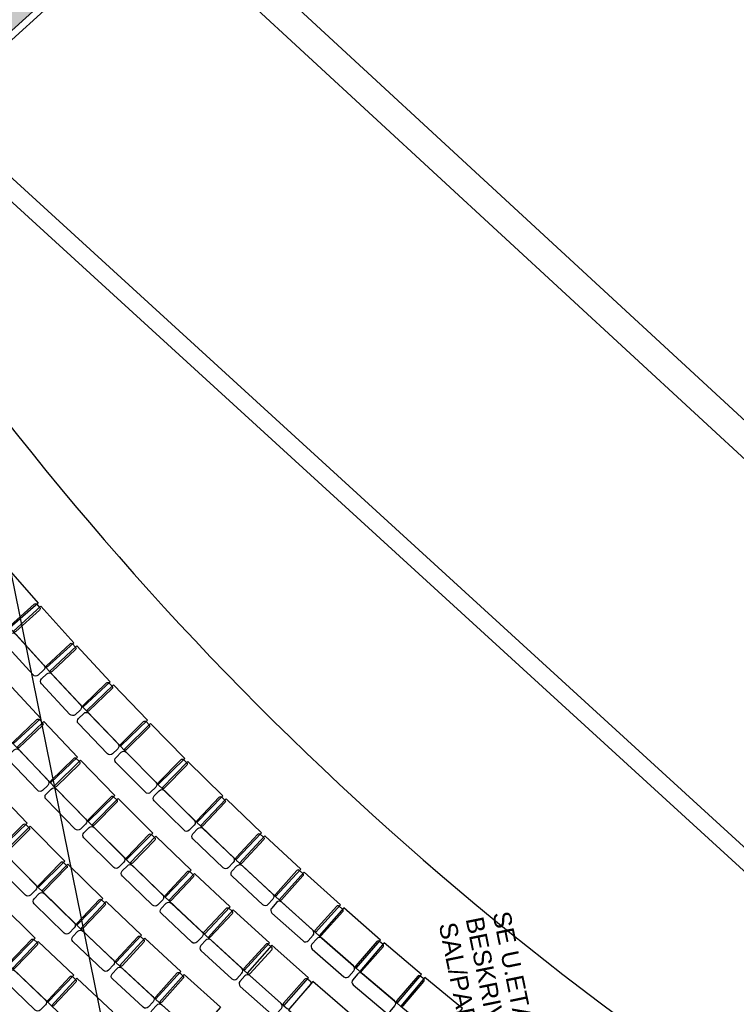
# Model space of a CAD drawing. Header units: millimetres. Extents: x 15275 to 121491, y 18097 to 137945.
# Tile 51 of 57: x 86368 to 94413, y 82853 to 93900. Entities that reach past the tile are written whole.
import ezdxf

# ---------------------------------------------------------------- set-up
doc = ezdxf.new("R2010")
doc.units = ezdxf.units.MM
doc.header["$LTSCALE"] = 0.5
doc.header["$MEASUREMENT"] = 0
doc.linetypes.add('PLINE', pattern=[0])
for name, color, linetype in [('000 2D grafikk', 7, 'Continuous'), ('000 2D grafikk(Nye konstruksjoner)', 7, 'Continuous'), ('222- Søyler', 7, 'Continuous'), ('223- Bjelker', 7, 'Continuous'), ('24-- Innervegger', 7, 'Continuous'), ('241- Bærende innervegger', 7, 'Continuous'), ('241- Bærende innervegger (Skravur)', 7, 'Continuous'), ('27-- Fast inventar(Nye konstruksjoner)', 7, 'Continuous'), ('279- Annet fast inventar(Nye konstruksjoner)', 7, 'Continuous'), ('838- Annen tekst', 7, 'Continuous')]:
    doc.layers.add(name, color=color, linetype=linetype)
doc.styles.add('GENERATED_STYLE_1', font='arial.ttf')

# ---------------------------------------------------------------- blocks, each defined once
blk = doc.blocks.new('Wall 17[54]', base_point=(100268, 83872))
at = {"layer": '222- Søyler', "linetype": 'PLINE'}
for p, q in [((87749, 95635), (100354, 84010)), ((100159, 83754), (87806, 95148))]:
    blk.add_line(p, q, dxfattribs=at)
blk = doc.blocks.new('Wall 20[55]', base_point=(96664, 82505))
at = {"layer": '223- Bjelker', "linetype": 'PLINE'}
for p, q in [((85374, 92950), (96731, 82579)), ((96596, 82431), (85225, 92816))]:
    blk.add_line(p, q, dxfattribs=at)
blk = doc.blocks.new('Wall 28[56]', base_point=(71831, 80889))
at = {"layer": '24-- Innervegger', "linetype": 'PLINE'}
blk.add_line((87707, 94966), (71965, 80741), dxfattribs=at)
blk = doc.blocks.new('Auditoriestollayout[68]', base_point=(93463, 78748))
at = {"layer": '27-- Fast inventar(Nye konstruksjoner)', "linetype": 'PLINE', "flags": 128}
for points in [[(86069, 85281), (86451, 84885), (86149, 84593), (85767, 84989)], [(86486, 84850), (86874, 84460), (86576, 84164), (86188, 84554)], [(86909, 84425), (87302, 84040), (87009, 83740), (86615, 84124)], [(86151, 83980), (86542, 83594), (86247, 83295), (85855, 83681)], [(87338, 84006), (87737, 83627), (87448, 83323), (87049, 83701)], [(86577, 83559), (86974, 83178), (86683, 82875), (86287, 83256)], [(87773, 83593), (88178, 83221), (87893, 82912), (87489, 83284)], [(88215, 83187), (88624, 82820), (88344, 82507), (87935, 82874)], [(87010, 83144), (87412, 82769), (87126, 82462), (86724, 82837)]]:
    blk.add_lwpolyline(points, close=True, dxfattribs=at)
for points in [[(86408, 84871, -0.414214), (86436, 84871), (86472, 84836, -0.414214), (86472, 84807), (86216, 84553, -0.414214), (86188, 84554), (86153, 84589, -0.414214), (86153, 84617)], [(86160, 84525, -0.414214), (86216, 84525), (86548, 84192, -0.414214), (86547, 84135), (86489, 84077, -0.414214), (86432, 84077), (86101, 84411, -0.414214), (86101, 84467)], [(86831, 84445, -0.414214), (86859, 84445), (86895, 84410, -0.414214), (86895, 84382), (86644, 84125, -0.414214), (86615, 84124), (86580, 84159, -0.414214), (86579, 84187)], [(86587, 84096, -0.414214), (86644, 84096), (86980, 83768, -0.414214), (86981, 83711), (86923, 83652, -0.414214), (86867, 83652), (86531, 83980, -0.414214), (86530, 84037)], [(87260, 84025, -0.414214), (87288, 84026), (87324, 83991, -0.414214), (87325, 83963), (87077, 83702, -0.414214), (87049, 83701), (87013, 83736, -0.414214), (87012, 83764)], [(87021, 83672, -0.414214), (87078, 83674), (87419, 83350, -0.414214), (87420, 83294), (87364, 83234, -0.414214), (87307, 83232), (86966, 83556, -0.414214), (86965, 83612)], [(86499, 83579, -0.414214), (86528, 83579), (86564, 83545, -0.414214), (86564, 83516), (86315, 83257, -0.414214), (86287, 83256), (86251, 83291, -0.414214), (86250, 83319)], [(87695, 83611, -0.414214), (87723, 83612), (87760, 83579, -0.414214), (87761, 83550), (87517, 83286, -0.414214), (87489, 83284), (87452, 83318, -0.414214), (87451, 83347)], [(86259, 83227, -0.414214), (86315, 83228), (86655, 82903, -0.414214), (86656, 82846), (86599, 82787, -0.414214), (86542, 82786), (86203, 83111, -0.414214), (86202, 83168)], [(87462, 83255, -0.414214), (87518, 83257), (87864, 82939, -0.414214), (87866, 82882), (87810, 82822, -0.414214), (87754, 82819), (87408, 83138, -0.414214), (87406, 83194)], [(88136, 83204, -0.414214), (88164, 83206), (88201, 83172, -0.414214), (88203, 83144), (87963, 82876, -0.414214), (87935, 82874), (87897, 82908, -0.414214), (87896, 82936)], [(86932, 83162, -0.414214), (86960, 83163), (86997, 83129, -0.414214), (86998, 83101), (86752, 82838, -0.414214), (86724, 82837), (86687, 82871, -0.414214), (86686, 82899)], [(87908, 82844, -0.414214), (87964, 82848), (88315, 82534, -0.414214), (88318, 82478), (88263, 82416, -0.414214), (88206, 82413), (87856, 82727, -0.414214), (87853, 82783)]]:
    blk.add_lwpolyline(points, format="xyb", close=True, dxfattribs=at)
blk = doc.blocks.new('Auditoriestollayout[74]', base_point=(94182, 80092))
at = {"layer": '279- Annet fast inventar(Nye konstruksjoner)', "linetype": 'PLINE', "flags": 128}
for points in [[(86211, 87768), (86574, 87355), (86259, 87078), (85895, 87490)], [(86607, 87318), (86976, 86910), (86665, 86628), (86296, 87036)], [(87010, 86874), (87385, 86472), (87078, 86185), (86703, 86587)], [(86232, 86465), (86605, 86061), (86296, 85776), (85923, 86180)], [(87420, 86436), (87801, 86039), (87498, 85748), (87117, 86145)], [(86639, 86024), (87018, 85626), (86713, 85336), (86335, 85735)], [(87835, 86003), (88222, 85612), (87924, 85317), (87537, 85708)], [(87052, 85590), (87437, 85196), (87136, 84903), (86752, 85296)], [(88257, 85577), (88650, 85192), (88356, 84892), (87963, 85278)], [(87472, 85161), (87862, 84773), (87566, 84476), (87176, 84863)], [(88686, 85157), (89084, 84778), (88794, 84474), (88396, 84854)], [(87897, 84739), (88293, 84356), (88001, 84054), (87605, 84437)], [(89120, 84744), (89523, 84370), (89238, 84062), (88834, 84436)], [(88329, 84322), (88730, 83945), (88442, 83639), (88041, 84016)], [(89969, 83969), (89560, 84337), (89279, 84024), (89688, 83657)], [(89172, 83541), (88766, 83912), (88483, 83601), (88889, 83231)], [(90420, 83574), (90006, 83936), (89730, 83619), (90144, 83258)], [(89611, 83151), (89200, 83516), (88921, 83202), (89333, 82837)], [(90877, 83186), (90458, 83542), (90186, 83221), (90606, 82865)], [(90075, 82751), (89658, 83110), (89384, 82792), (89801, 82433)], [(91340, 82804), (90915, 83154), (90648, 82830), (91073, 82480)]]:
    blk.add_lwpolyline(points, close=True, dxfattribs=at)
for points in [[(86530, 87343, -0.414214), (86559, 87342), (86592, 87305, -0.414214), (86591, 87276), (86324, 87035, -0.414214), (86296, 87036), (86262, 87073, -0.414214), (86264, 87101)], [(86266, 87009, -0.414214), (86323, 87006), (86638, 86658, -0.414214), (86636, 86602), (86575, 86546, -0.414214), (86518, 86549), (86202, 86897, -0.414214), (86205, 86954)], [(86933, 86898, -0.414214), (86961, 86897), (86995, 86860, -0.414214), (86995, 86832), (86731, 86586, -0.414214), (86703, 86587), (86669, 86624, -0.414214), (86670, 86652)], [(86674, 86560, -0.414214), (86730, 86558), (87051, 86214, -0.414214), (87049, 86158), (86989, 86102, -0.414214), (86932, 86104), (86612, 86447, -0.414214), (86614, 86504)], [(87342, 86458, -0.414214), (87370, 86458), (87405, 86422, -0.414214), (87405, 86394), (87145, 86144, -0.414214), (87117, 86145), (87082, 86181, -0.414214), (87083, 86209)], [(87088, 86117, -0.414214), (87144, 86116), (87470, 85777, -0.414214), (87469, 85720), (87410, 85663, -0.414214), (87353, 85664), (87027, 86003, -0.414214), (87028, 86060)], [(86562, 86048, -0.414214), (86590, 86047), (86625, 86011, -0.414214), (86624, 85982), (86363, 85734, -0.414214), (86335, 85735), (86300, 85771, -0.414214), (86301, 85800)], [(87758, 86025, -0.414214), (87786, 86025), (87821, 85989, -0.414214), (87821, 85961), (87565, 85708, -0.414214), (87537, 85708), (87502, 85744, -0.414214), (87502, 85772)], [(86306, 85708, -0.414214), (86362, 85706), (86686, 85365, -0.414214), (86684, 85309), (86625, 85252, -0.414214), (86568, 85254), (86244, 85594, -0.414214), (86246, 85651)], [(86975, 85612, -0.414214), (87003, 85612), (87038, 85576, -0.414214), (87038, 85548), (86780, 85296, -0.414214), (86752, 85296), (86717, 85332, -0.414214), (86717, 85360)], [(87508, 85680, -0.414214), (87565, 85680), (87895, 85346, -0.414214), (87895, 85289), (87837, 85231, -0.414214), (87780, 85231), (87449, 85565, -0.414214), (87450, 85622)], [(88179, 85598, -0.414214), (88208, 85598), (88243, 85563, -0.414214), (88244, 85535), (87991, 85278, -0.414214), (87963, 85278), (87927, 85313, -0.414214), (87927, 85341)], [(86723, 85268, -0.414214), (86780, 85268), (87108, 84932, -0.414214), (87108, 84875), (87049, 84817, -0.414214), (86992, 84818), (86664, 85154, -0.414214), (86664, 85211)], [(87394, 85182, -0.414214), (87422, 85182), (87458, 85147, -0.414214), (87458, 85119), (87204, 84863, -0.414214), (87176, 84863), (87140, 84899, -0.414214), (87140, 84927)], [(87935, 85249, -0.414214), (87992, 85250), (88327, 84920, -0.414214), (88328, 84864), (88270, 84805, -0.414214), (88213, 84805), (87878, 85134, -0.414214), (87877, 85190)], [(88607, 85177, -0.414214), (88636, 85178), (88672, 85143, -0.414214), (88672, 85115), (88424, 84854, -0.414214), (88396, 84854), (88359, 84888, -0.414214), (88359, 84916)], [(87147, 84835, -0.414214), (87204, 84835), (87537, 84504, -0.414214), (87537, 84447), (87479, 84389, -0.414214), (87423, 84389), (87089, 84720, -0.414214), (87089, 84777)], [(87819, 84758, -0.414214), (87847, 84759), (87883, 84724, -0.414214), (87884, 84696), (87634, 84437, -0.414214), (87605, 84437), (87569, 84471, -0.414214), (87569, 84500)], [(88368, 84825, -0.414214), (88425, 84826), (88765, 84502, -0.414214), (88766, 84445), (88709, 84385, -0.414214), (88653, 84384), (88313, 84708, -0.414214), (88311, 84765)], [(89041, 84762, -0.414214), (89069, 84763), (89106, 84729, -0.414214), (89107, 84701), (88863, 84437, -0.414214), (88834, 84436), (88798, 84470, -0.414214), (88797, 84498)], [(87578, 84408, -0.414214), (87634, 84409), (87972, 84082, -0.414214), (87973, 84026), (87916, 83966, -0.414214), (87859, 83965), (87521, 84292, -0.414214), (87520, 84349)], [(88807, 84406, -0.414214), (88864, 84409), (89208, 84089, -0.414214), (89211, 84033), (89155, 83972, -0.414214), (89098, 83970), (88753, 84289, -0.414214), (88751, 84346)], [(88250, 84341, -0.414214), (88279, 84342), (88315, 84307, -0.414214), (88316, 84279), (88069, 84017, -0.414214), (88041, 84016), (88005, 84050, -0.414214), (88004, 84078)], [(89548, 84293, 0.414214), (89547, 84322), (89509, 84355, 0.414214), (89481, 84354), (89240, 84086, 0.414214), (89242, 84058), (89279, 84024, 0.414214), (89307, 84026)], [(88014, 83987, -0.414214), (88070, 83988), (88413, 83667, -0.414214), (88415, 83610), (88358, 83550, -0.414214), (88302, 83548), (87959, 83870, -0.414214), (87957, 83927)], [(89661, 83627, 0.414214), (89658, 83683), (89309, 83998, 0.414214), (89252, 83995), (89197, 83933, 0.414214), (89200, 83877), (89550, 83563, 0.414214), (89606, 83566)], [(89994, 83892, 0.414214), (89993, 83920), (89955, 83954, 0.414214), (89927, 83952), (89686, 83685, 0.414214), (89688, 83657), (89725, 83623, 0.414214), (89753, 83625)], [(88688, 83930, -0.414214), (88716, 83931), (88752, 83897, -0.414214), (88753, 83868), (88507, 83606, -0.414214), (88478, 83605), (88442, 83639, -0.414214), (88441, 83668)], [(88862, 83201, 0.414214), (88860, 83258), (88512, 83575, 0.414214), (88456, 83572), (88400, 83511, 0.414214), (88403, 83455), (88750, 83138, 0.414214), (88807, 83140)], [(89197, 83464, 0.414214), (89196, 83492), (89159, 83526, 0.414214), (89131, 83525), (88888, 83259, 0.414214), (88889, 83231), (88926, 83197, 0.414214), (88954, 83198)], [(90118, 83228, 0.414214), (90114, 83284), (89760, 83593, 0.414214), (89703, 83589), (89649, 83527, 0.414214), (89653, 83471), (90007, 83162, 0.414214), (90063, 83165)], [(90447, 83498, 0.414214), (90445, 83526), (90407, 83559, 0.414214), (90379, 83557), (90142, 83286, 0.414214), (90144, 83258), (90182, 83225, 0.414214), (90210, 83227)], [(89306, 82807, 0.414214), (89303, 82863), (88951, 83175, 0.414214), (88895, 83172), (88840, 83110, 0.414214), (88843, 83054), (89195, 82742, 0.414214), (89251, 82745)], [(90580, 82835, 0.414214), (90575, 82891), (90217, 83195, 0.414214), (90160, 83191), (90107, 83128, 0.414214), (90112, 83072), (90470, 82768, 0.414214), (90527, 82772)], [(89637, 83075, 0.414214), (89635, 83103), (89598, 83136, 0.414214), (89570, 83134), (89331, 82865, 0.414214), (89333, 82837), (89370, 82804, 0.414214), (89398, 82805)], [(90905, 83110, 0.414214), (90903, 83138), (90864, 83170, 0.414214), (90836, 83168), (90603, 82894, 0.414214), (90606, 82865), (90644, 82833, 0.414214), (90672, 82835)]]:
    blk.add_lwpolyline(points, format="xyb", close=True, dxfattribs=at)

msp = doc.modelspace()

# ---------------------------------------------------------------- hatches: boundary and pattern name
at = {"layer": '241- Bærende innervegger (Skravur)', "linetype": 'Continuous'}
h = msp.add_hatch(dxfattribs=at)
h.set_pattern_fill('Eksisterende_konstruksjon', color=256, style=0, pattern_type=2)
h.set_pattern_definition([(0, (0, 0), (0, 86.60254), [0, -50]), (0, (25, 43.3), (0, 86.60254), [0, -50])])
h.paths.add_polyline_path([(87698, 95402), (78479, 87054), (78647, 86869), (87866, 95217)])

# ---------------------------------------------------------------- linework, layer by layer
at = {"layer": '000 2D grafikk', "linetype": 'PLINE'}
msp.add_line((85225, 92816), (89785, 70432), dxfattribs=at)
at = {"layer": '000 2D grafikk(Nye konstruksjoner)', "linetype": 'PLINE', "flags": 128}
msp.add_lwpolyline([(84551, 91713, 0.114826), (96261, 80625)], format="xyb", dxfattribs=at)
at = {"layer": '241- Bærende innervegger', "linetype": 'PLINE', "flags": 128}
msp.add_lwpolyline([(78647, 86869), (87866, 95217)], dxfattribs=at)

# ---------------------------------------------------------------- block references
at = {"layer": '222- Søyler', "linetype": 'PLINE'}
msp.add_blockref('Wall 17[54]', (100268, 83872), dxfattribs=at)
at = {"layer": '223- Bjelker', "linetype": 'PLINE'}
msp.add_blockref('Wall 20[55]', (96664, 82505), dxfattribs=at)
at = {"layer": '24-- Innervegger', "linetype": 'PLINE'}
msp.add_blockref('Wall 28[56]', (71831, 80889), dxfattribs=at)
at = {"layer": '27-- Fast inventar(Nye konstruksjoner)', "linetype": 'PLINE'}
msp.add_blockref('Auditoriestollayout[68]', (93463, 78748), dxfattribs=at)
at = {"layer": '279- Annet fast inventar(Nye konstruksjoner)', "linetype": 'PLINE'}
msp.add_blockref('Auditoriestollayout[74]', (94182, 80092), dxfattribs=at)

# ---------------------------------------------------------------- texts
at = {"layer": '838- Annen tekst', "linetype": 'Continuous', "insert": (91871, 83912), "char_height": 200, "width": 3882.94, "attachment_point": 1, "rotation": 281.5377, "line_spacing_factor": 0.924007, "style": 'GENERATED_STYLE_1'}
msp.add_mtext('\\A1;{\\pql;\\fArial|b0|i0|c0|p0;\\W1.000000;SE U.ETASJE FOR BESKRIVELSE AV SAL/PARKETT}', dxfattribs=at)

doc.saveas('drawing.dxf')
